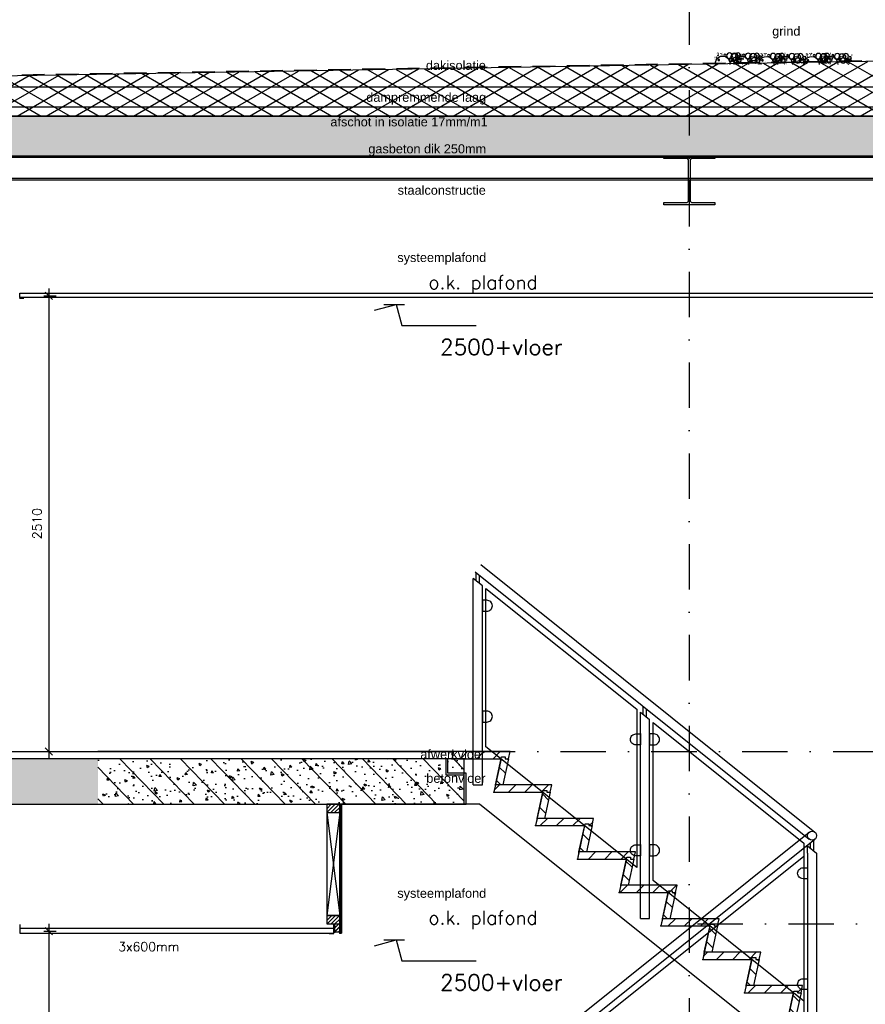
# Model space of a CAD drawing. Extents: x 0 to 317513, y 0 to 193913.
# Tile 46 of 105: x 232737 to 237391, y 101403 to 106827. Entities that reach past the tile are written whole.
import ezdxf

# ---------------------------------------------------------------- set-up
doc = ezdxf.new("R2010")
doc.units = 0
doc.header["$LTSCALE"] = 20
doc.header["$MEASUREMENT"] = 0
doc.header["$PDSIZE"] = -1
for name, pattern in [('DASHDOT', [25, 12.5, -6.25, 0, -6.25]), ('DD1', [2.66667, 1.66667, -0.5, 0, -0.5]), ('HIDDEN', [9.375, 6.25, -3.125]), ('HIDDEN2', [4.6875, 3.125, -1.5625])]:
    doc.linetypes.add(name, pattern=pattern)
doc.layers.get('0').update_dxf_attribs({"linetype": 'CONTINUOUS'})
doc.layers.get('DEFPOINTS').update_dxf_attribs({"linetype": 'CONTINUOUS'})
for name, color, linetype in [('00', 7, 'CONTINUOUS'), ('25', 7, 'CONTINUOUS'), ('A--01A1_ACEER', 1, 'CONTINUOUS'), ('A--124D2TRAPPEN', 4, 'CONTINUOUS'), ('A--A21--_F-23-', 9, 'CONTINUOUS'), ('A--A23--_F--3-', 9, 'CONTINUOUS'), ('A--A25--_F--3-', 9, 'CONTINUOUS'), ('A--A42--_F-23-', 9, 'CONTINUOUS'), ('A--L13A1_VLOEREN', 1, 'CONTINUOUS'), ('A--L13A2_VLOEREN', 2, 'CONTINUOUS'), ('A--L13D3_VLOEREN', 3, 'CONTINUOUS'), ('A--L21--', 3, 'CONTINUOUS'), ('A--L21--_F-23-', 4, 'CONTINUOUS'), ('A--L23--', 7, 'CONTINUOUS'), ('A--L23--_F--3-', 7, 'CONTINUOUS'), ('A--L24--', 7, 'CONTINUOUS'), ('A--L24A1_TRAPPEN', 1, 'CONTINUOUS'), ('A--L24A2_TRAPPEN', 2, 'CONTINUOUS'), ('A--L24D1_TRAPPEN1', 1, 'HIDDEN2'), ('A--L25--', 7, 'CONTINUOUS'), ('A--L25--_F-23-', 7, 'CONTINUOUS'), ('A--L27DC4_DAKEN', 4, 'HIDDEN'), ('A--L28--', 7, 'CONTINUOUS'), ('A--L28--_F--3-', 1, 'CONTINUOUS'), ('A--L28D1_KONSTRUKTIES', 1, 'CONTINUOUS'), ('A--L35-D2-_PLAFONDS', 2, 'CONTINUOUS'), ('A--L35-D4-_PLAFONDS', 4, 'CONTINUOUS'), ('A--L42--', 7, 'CONTINUOUS'), ('A--L42--_F-23-', 7, 'CONTINUOUS'), ('A--M$1A-_F123-', 1, 'CONTINUOUS'), ('A--M01A1_MAATVOERING', 1, 'CONTINUOUS'), ('A--M01B1_HOOGTE_MAATV', 1, 'CONTINUOUS'), ('A--T$1A-_F123_20', 1, 'CONTINUOUS'), ('A--T01A-25_TEKST', 2, 'CONTINUOUS'), ('A--T01B2_HOOGTE_MAATV', 2, 'CONTINUOUS'), ('A--T01B3_HOOGTE_MAATV', 3, 'CONTINUOUS'), ('STRAMIEN', 8, 'DD1'), ('X--LR---_CP', 7, 'CONTINUOUS')]:
    doc.layers.add(name, color=color, linetype=linetype)
doc.styles.add('ALFA-0_25', font='ROMANS')
doc.styles.add('EB2', font='ARIAL.TTF')
doc.styles.add('HIEMSTRA', font='romans.shx')
doc.styles.add('HOOGTEXT', font='ROMANS.shx', dxfattribs={"height": 2.5})
doc.dimstyles.new('STANDARD$0', dxfattribs={"dimscale": 50, "dimtxt": 2.5, "dimasz": 2, "dimexe": 2, "dimexo": 0, "dimgap": 2, "dimtad": 1, "dimdec": 0, "dimzin": 0, "dimdsep": 46, "dimtxsty": 'ALFA-0_25', "dimblk1": 'OBLIQUE', "dimblk2": 'OBLIQUE', "dimsah": 1, "dimcen": -3, "dimdle": 2, "dimclrd": 1, "dimclre": 1, "dimclrt": 2, "dimadec": 0, "dimazin": 0, "dimtfac": 0.666667, "dimtofl": 0, "dimtmove": 2, "dimatfit": 3, "dimldrblk": 'OBLIQUE', "dimfxl": 0, "dimtvp": 0.833333, "dimtolj": 1, "dimtzin": 0, "dimarcsym": 0})
pattern_1 = [(134, (397244.69, 0), (86.320776, 83.359004), []), (129, (397244.69, 0), (-143.64922, -10.04493), [15, -165]), (184, (397244.69, 0), (30.37155, 149.9312), [12, -132]), (78.5486, (397232.72, -0.84), (-113.27778, 139.88618), [12.74804, -140.22842]), (132.8158, (397245.38, 40), (-213.99344, -29.37358), [22.5, -247.5]), (82.3644, (397227.55, 37.55), (-183.50393, 198.05632), [19.12206, -210.3426]), (187.8158, (397245.38, 40), (-183.50378, 198.05647), [18, -198]), (158, (397225.21, 30.34), (-120.76856, -78.42802), [15, -165]), (213, (397225.21, 30.34), (-46.12453, 145.85721), [12, -132]), (107.5486, (397215.15, 23.81), (-166.893145, 67.42906), [12.74804, -140.22842]), (141.5, (397244.686, 0), (-1.269641, 66.611074), [0, -130.4, 0, -134, 0, -132.5]), (171.5, (397244.686, 0), (-51.229207, 79.788568), [0, -76.4, 0, -127.4, 0, -50.5]), (211.5, (397289.28, -0.78), (-106.826954, -2.64699), [0, -50, 0, -156, 0, -207]), (221.5, (397309.28, -1.13), (-116.270055, 22.053548), [0, -65, 0, -103.6, 0, -147]), (221.5, (397309.28, -1.13), (-116.270055, 22.053548), [0, -65, 0, -103.6, 0, -147])]
pattern_2 = [(45, (0, 0), (-10.6066, 10.6066), [])]

# ---------------------------------------------------------------- blocks, each defined once
blk = doc.blocks.new('GRIND')
for centre, radius in [((44.2, 45.6), 13.8), ((63.6, 37.9), 19.8), ((91.4, 43.5), 15.8), ((130, 59.7), 0.331), ((147.1, 46.5), 13.8), ((139.4, 57.3), 0.331), ((139.6, 57.8), 0.331), ((166.5, 38.8), 19.8), ((152.6, 54.6), 0.331), ((152.9, 54.4), 0.331), ((155.8, 59.1), 0.331), ((156.1, 59.6), 0.331), ((163.4, 56.7), 0.331), ((167, 54.8), 0.331), ((167.1, 54.7), 0.331), ((175, 54.8), 0.331), ((175.1, 54.8), 0.331), ((175.3, 54.7), 0.331), ((194.3, 44.4), 15.8), ((219.2, 48.3), 5.94), ((232.9, 60.6), 0.331), ((242.3, 58.3), 0.331), ((242.5, 58.8), 0.331), ((255.5, 55.5), 0.331), ((255.8, 55.3), 0.331), ((258.7, 60), 0.331), ((259, 60.5), 0.331), ((266.3, 57.7), 0.331), ((293.8, 45.6), 13.8), ((313.2, 37.9), 19.8), ((341, 43.5), 15.8), ((379.6, 59.7), 0.331), ((396.7, 46.5), 13.8), ((389, 57.3), 0.331), ((389.3, 57.8), 0.331), ((416.1, 38.8), 19.8), ((402.2, 54.6), 0.331), ((402.5, 54.4), 0.331), ((405.4, 59.1), 0.331), ((405.7, 59.6), 0.331), ((413.1, 56.7), 0.331), ((416.6, 54.8), 0.331), ((416.7, 54.7), 0.331), ((424.6, 54.8), 0.331), ((424.8, 54.8), 0.331), ((424.9, 54.7), 0.331), ((443.9, 44.4), 15.8), ((468.9, 48.3), 5.94), ((482.5, 60.6), 0.331), ((491.9, 58.3), 0.331), ((492.2, 58.8), 0.331), ((505.1, 55.5), 0.331), ((505.4, 55.3), 0.331), ((508.3, 60), 0.331), ((508.6, 60.5), 0.331), ((516, 57.7), 0.331), ((534.7, 47.9), 13.8), ((554.2, 40.1), 19.8), ((539.5, 54.3), 0.331), ((554.6, 56.1), 0.331), ((554.8, 56.1), 0.331), ((562.6, 56.2), 0.331), ((562.8, 56.1), 0.331), ((563, 56.1), 0.331), ((581.9, 45.8), 15.8), ((606.9, 49.7), 5.94), ((620.5, 61.9), 0.331), ((637.6, 48.8), 13.8), ((629.9, 59.6), 0.331), ((630.2, 60.1), 0.331), ((657.1, 41.1), 19.8), ((642.4, 55.3), 0.331), ((643.1, 56.8), 0.331), ((643.4, 56.7), 0.331), ((646.4, 61.4), 0.331), ((646.7, 61.8), 0.331), ((654, 59), 0.331), ((657.5, 57), 0.331), ((657.7, 57), 0.331), ((665.5, 57.1), 0.331), ((665.7, 57.1), 0.331), ((665.9, 57), 0.331), ((684.8, 46.7), 15.8), ((709.8, 50.6), 5.94), ((714.7, 54.2), 0.331), ((723.4, 62.9), 0.331), ((725.8, 54.1), 0.331), ((730.5, 54.1), 0.331), ((732.8, 60.5), 0.331), ((733.1, 61), 0.331), ((746, 57.8), 0.331), ((746.3, 57.6), 0.331), ((749.3, 62.3), 0.331), ((749.6, 62.8), 0.331), ((756.9, 59.9), 0.331), ((11.9, 51.7), 0.331), ((11.9, 47), 0.331), ((21.9, 35.1), 7.92), ((15.7, 24.2), 0.331), ((21.3, 19.4), 0.331), ((24.3, 27.4), 0.331), ((24.4, 27.4), 0.331), ((25.4, 7.4), 0.331), ((25.7, 7.5), 0.331), ((36.6, 18.6), 9.89), ((28.6, 47.3), 0.331), ((28.6, 47.3), 0.331), ((28.6, 14.5), 0.331), ((29, 1.6), 0.331), ((29.5, 20.6), 0.331), ((31.5, 27.2), 0.331), ((33.6, 51.1), 0.331), ((36.2, 28.8), 0.331), ((36.6, 27), 0.331), ((36.6, 4.5), 0.331), ((37, 22.3), 0.331), ((38.9, 44.7), 0.331), ((39.3, 44.9), 0.331), ((41.6, 20.1), 0.331), ((42.4, 32.2), 0.331), ((42.4, 32.2), 0.331), ((44.4, 43.2), 0.331), ((45.3, 23.5), 0.331), ((59.9, 20.6), 13.8), ((46.7, 20), 0.331), ((47.2, 15.2), 0.331), ((48.9, 52), 0.331), ((50.1, 4.5), 0.331), ((55.4, 16.4), 0.331), ((63.6, 42.1), 0.331), ((64.1, 53.8), 0.331), ((64.2, 53.8), 0.331), ((68.9, 42.1), 0.331), ((72.1, 53.9), 0.331), ((72.2, 53.8), 0.331), ((72.4, 53.8), 0.331), ((83.6, 21), 9.89), ((75, 16.5), 0.331), ((80.1, 35.8), 5.32), ((80.1, 35.8), 0.331), ((80.1, 35.8), 0.331), ((80.2, 51.6), 0.331), ((87.8, 22.1), 7.91), ((80.5, 25.5), 0.331), ((80.5, 25.5), 0.331), ((80.5, 25.5), 0.331), ((80.5, 25.5), 0.331), ((82.7, 33.2), 0.331), ((82.7, 33.2), 0.331), ((82.7, 33.2), 0.331), ((82.7, 33.2), 0.331), ((92.2, 26.1), 0.331), ((116.3, 47.4), 5.94), ((114.8, 47.9), 0.331), ((124.8, 36), 7.92), ((118.6, 25.2), 0.331), ((121.3, 51), 0.331), ((123.6, 0.8), 0.331), ((124.2, 20.4), 0.331), ((127.2, 28.3), 0.331), ((127.3, 28.4), 0.331), ((128.3, 8.4), 0.331), ((128.6, 8.5), 0.331), ((139.5, 19.6), 9.89), ((131.5, 48.3), 0.331), ((131.5, 48.3), 0.331), ((131.5, 15.5), 0.331), ((131.9, 2.5), 0.331), ((132.3, 50.9), 0.331), ((132.4, 21.5), 0.331), ((133.9, 14.5), 0.331), ((134.4, 28.1), 0.331), ((136.5, 52.1), 0.331), ((137, 50.9), 0.331), ((139.1, 29.8), 0.331), ((139.5, 28), 0.331), ((139.5, 5.4), 0.331), ((139.9, 23.3), 0.331), ((141.8, 45.6), 0.331), ((142.1, 45.9), 0.331), ((144.5, 21), 0.331), ((145.3, 33.1), 0.331), ((145.3, 33.1), 0.331), ((150.1, 20.5), 3.96), ((147.3, 44.1), 0.331), ((148.2, 24.5), 0.331), ((162.8, 21.6), 13.8), ((149.6, 20.9), 0.331), ((150.1, 16.2), 0.331), ((151.8, 53), 0.331), ((153, 5.4), 0.331), ((153.1, 44.6), 0.331), ((153.4, 44.4), 0.331), ((153.9, 19.9), 0.331), ((158.1, 45.6), 0.331), ((158.3, 17.4), 0.331), ((158.7, 20.6), 0.331), ((161.7, 34.7), 0.331), ((162.3, 35.6), 0.331), ((162.8, 40.3), 0.331), ((166.5, 43), 0.331), ((168.7, 6.2), 0.331), ((168.7, 6.2), 0.331), ((168.7, 6.2), 0.331), ((168.7, 6.2), 0.331), ((171.1, 34.4), 0.331), ((171.7, 23.3), 0.331), ((171.8, 43), 0.331), ((186.5, 21.9), 9.89), ((177.9, 17.4), 0.331), ((183, 36.7), 5.32), ((183, 36.7), 0.331), ((183, 36.7), 0.331), ((190.7, 23), 7.91), ((183.4, 26.4), 0.331), ((183.4, 26.4), 0.331), ((183.4, 26.4), 0.331), ((183.4, 26.4), 0.331), ((185.6, 34.1), 0.331), ((185.6, 34.1), 0.331), ((185.6, 34.1), 0.331), ((185.6, 34.1), 0.331), ((191.9, 0.6), 0.331), ((195.1, 27.1), 0.331), ((224.2, 51.9), 0.331), ((235.2, 51.8), 0.331), ((236.8, 15.5), 0.331), ((239.9, 51.8), 0.331), ((253, 21.4), 3.96), ((256, 45.6), 0.331), ((256.3, 45.4), 0.331), ((256.8, 20.9), 0.331), ((261, 46.5), 0.331), ((261.6, 51.7), 0.331), ((261.6, 47), 0.331), ((261.6, 21.5), 0.331), ((271.5, 35.1), 7.92), ((264.6, 35.6), 0.331), ((265.2, 36.5), 0.331), ((265.4, 24.2), 0.331), ((265.7, 41.2), 0.331), ((270.9, 19.4), 0.331), ((271.6, 7.2), 0.331), ((271.6, 7.2), 0.331), ((271.6, 7.2), 0.331), ((271.6, 7.2), 0.331), ((274, 35.4), 0.331), ((273.9, 27.4), 0.331), ((274, 27.4), 0.331), ((274.6, 24.2), 0.331), ((275.1, 7.4), 0.331), ((275.3, 7.5), 0.331), ((286.2, 18.6), 9.89), ((278.3, 47.3), 0.331), ((278.3, 47.3), 0.331), ((278.3, 14.5), 0.331), ((278.6, 1.6), 0.331), ((279.2, 20.6), 0.331), ((281.1, 27.2), 0.331), ((283.3, 51.1), 0.331), ((285.8, 28.8), 0.331), ((286.2, 27), 0.331), ((286.2, 4.5), 0.331), ((286.7, 22.3), 0.331), ((288.6, 44.7), 0.331), ((288.9, 44.9), 0.331), ((291.3, 20.1), 0.331), ((292, 32.2), 0.331), ((292, 32.2), 0.331), ((294.1, 43.2), 0.331), ((294.9, 23.5), 0.331), ((309.6, 20.6), 13.8), ((296.4, 20), 0.331), ((296.8, 15.2), 0.331), ((298.6, 52), 0.331), ((299.7, 4.5), 0.331), ((305.1, 16.4), 0.331), ((313.2, 42.1), 0.331), ((313.7, 53.8), 0.331), ((313.8, 53.8), 0.331), ((318.5, 42.1), 0.331), ((321.7, 53.9), 0.331), ((321.9, 53.8), 0.331), ((322, 53.8), 0.331), ((333.3, 21), 9.89), ((324.6, 16.5), 0.331), ((329.7, 35.8), 5.32), ((329.7, 35.8), 0.331), ((329.7, 35.8), 0.331), ((329.8, 51.6), 0.331), ((337.4, 22.1), 7.91), ((330.1, 25.5), 0.331), ((330.1, 25.5), 0.331), ((330.1, 25.5), 0.331), ((330.1, 25.5), 0.331), ((332.4, 33.2), 0.331), ((332.4, 33.2), 0.331), ((332.4, 33.2), 0.331), ((332.4, 33.2), 0.331), ((341.9, 26.1), 0.331), ((366, 47.4), 5.94), ((364.4, 47.9), 0.331), ((374.4, 36), 7.92), ((368.3, 25.2), 0.331), ((370.9, 51), 0.331), ((373.3, 0.8), 0.331), ((373.8, 20.4), 0.331), ((376.8, 28.3), 0.331), ((376.9, 28.4), 0.331), ((378, 8.4), 0.331), ((378.2, 8.5), 0.331), ((389.1, 19.6), 9.89), ((381.2, 48.3), 0.331), ((381.2, 48.3), 0.331), ((381.2, 15.5), 0.331), ((381.5, 2.5), 0.331), ((381.9, 50.9), 0.331), ((382.1, 21.5), 0.331), ((383.6, 14.5), 0.331), ((384, 28.1), 0.331), ((386.2, 52.1), 0.331), ((386.6, 50.9), 0.331), ((388.7, 29.8), 0.331), ((389.1, 28), 0.331), ((389.1, 5.4), 0.331), ((389.6, 23.3), 0.331), ((391.5, 45.6), 0.331), ((391.8, 45.9), 0.331), ((394.2, 21), 0.331), ((394.9, 33.1), 0.331), ((394.9, 33.1), 0.331), ((399.7, 20.5), 3.96), ((397, 44.1), 0.331), ((397.8, 24.5), 0.331), ((412.5, 21.6), 13.8), ((399.3, 20.9), 0.331), ((399.7, 16.2), 0.331), ((401.5, 53), 0.331), ((402.6, 5.4), 0.331), ((402.8, 44.6), 0.331), ((403.1, 44.4), 0.331), ((403.6, 19.9), 0.331), ((407.8, 45.6), 0.331), ((408, 17.4), 0.331), ((408.4, 20.6), 0.331), ((411.3, 34.7), 0.331), ((411.9, 35.6), 0.331), ((412.5, 40.3), 0.331), ((416.1, 43), 0.331), ((418.4, 6.2), 0.331), ((418.4, 6.2), 0.331), ((418.4, 6.2), 0.331), ((418.4, 6.2), 0.331), ((420.7, 34.4), 0.331), ((421.3, 23.3), 0.331), ((421.4, 43), 0.331), ((436.1, 21.9), 9.89), ((427.5, 17.4), 0.331), ((432.6, 36.7), 5.32), ((432.6, 36.7), 0.331), ((432.6, 36.7), 0.331), ((440.3, 23), 7.91), ((433, 26.4), 0.331), ((433, 26.4), 0.331), ((433, 26.4), 0.331), ((433, 26.4), 0.331), ((435.3, 34.1), 0.331), ((435.3, 34.1), 0.331), ((435.3, 34.1), 0.331), ((435.3, 34.1), 0.331), ((441.6, 0.6), 0.331), ((444.8, 27.1), 0.331), ((473.8, 51.9), 0.331), ((484.8, 51.8), 0.331), ((486.5, 15.5), 0.331), ((489.5, 51.8), 0.331), ((502.6, 21.4), 3.96), ((502.5, 49.3), 0.331), ((512.5, 37.4), 7.92), ((505.7, 45.6), 0.331), ((506, 45.4), 0.331), ((506.3, 26.5), 0.331), ((506.5, 20.9), 0.331), ((510.7, 46.5), 0.331), ((511.3, 21.5), 0.331), ((511.3, 2.1), 0.331), ((511.9, 21.7), 0.331), ((514.2, 35.6), 0.331), ((514.8, 36.5), 0.331), ((514.8, 29.7), 0.331), ((515, 29.7), 0.331), ((515.4, 41.2), 0.331), ((516, 9.7), 0.331), ((516.2, 9.8), 0.331), ((527.1, 20.9), 9.89), ((519.2, 49.6), 0.331), ((519.2, 49.6), 0.331), ((519.2, 16.8), 0.331), ((519.5, 3.8), 0.331), ((520.1, 22.9), 0.331), ((521.3, 7.2), 0.331), ((521.3, 7.2), 0.331), ((521.3, 7.2), 0.331), ((521.3, 7.2), 0.331), ((522, 29.4), 0.331), ((523.6, 35.4), 0.331), ((524.2, 24.2), 0.331), ((526.8, 31.1), 0.331), ((527.1, 29.3), 0.331), ((527.2, 6.8), 0.331), ((527.6, 24.6), 0.331), ((529.5, 46.9), 0.331), ((529.8, 47.2), 0.331), ((532.2, 22.3), 0.331), ((532.9, 34.5), 0.331), ((532.9, 34.5), 0.331), ((533, 1.5), 0.331), ((535, 45.5), 0.331), ((535.8, 25.8), 0.331), ((550.5, 22.9), 13.8), ((537.3, 22.2), 0.331), ((537.8, 17.5), 0.331), ((540.7, 6.8), 0.331), ((546, 18.7), 0.331), ((554.2, 44.3), 0.331), ((559.5, 44.3), 0.331), ((574.2, 23.2), 9.89), ((565.5, 18.7), 0.331), ((570.7, 38), 5.32), ((570.7, 38), 0.331), ((570.7, 38), 0.331), ((578.4, 24.4), 7.91), ((571.1, 27.8), 0.331), ((571.1, 27.8), 0.331), ((571.1, 27.8), 0.331), ((571.1, 27.8), 0.331), ((573.3, 35.5), 0.331), ((573.3, 35.5), 0.331), ((573.3, 35.5), 0.331), ((573.3, 35.5), 0.331), ((579.6, 2), 0.331), ((582.8, 28.4), 0.331), ((605.4, 50.2), 0.331), ((615.4, 38.3), 7.92), ((609.2, 27.5), 0.331), ((611.8, 53.3), 0.331), ((614.2, 3), 0.331), ((614.8, 22.6), 0.331), ((617.7, 30.6), 0.331), ((617.8, 30.6), 0.331), ((618.9, 10.7), 0.331), ((619.1, 10.7), 0.331), ((630, 21.8), 9.89), ((622.1, 50.5), 0.331), ((622.1, 50.5), 0.331), ((622.1, 17.7), 0.331), ((622.4, 4.8), 0.331), ((622.9, 53.1), 0.331), ((623, 23.8), 0.331), ((624.5, 16.8), 0.331), ((624.9, 30.4), 0.331), ((627.6, 53.1), 0.331), ((629.6, 32.1), 0.331), ((630, 30.3), 0.331), ((630.1, 7.7), 0.331), ((630.5, 25.6), 0.331), ((632.4, 47.9), 0.331), ((632.7, 48.1), 0.331), ((635.1, 23.3), 0.331), ((635.8, 35.4), 0.331), ((635.8, 35.4), 0.331), ((635.9, 2.4), 0.331), ((640.6, 22.7), 3.96), ((637.9, 46.4), 0.331), ((638.7, 26.7), 0.331), ((653.4, 23.8), 13.8), ((640.2, 23.2), 0.331), ((640.7, 18.5), 0.331), ((643.6, 7.7), 0.331), ((643.7, 46.9), 0.331), ((644, 46.7), 0.331), ((644.5, 22.2), 0.331), ((648.7, 47.9), 0.331), ((648.9, 19.6), 0.331), ((649.3, 22.9), 0.331), ((652.2, 37), 0.331), ((652.8, 37.9), 0.331), ((653.4, 42.6), 0.331), ((657.1, 45.3), 0.331), ((659.3, 8.5), 0.331), ((659.3, 8.5), 0.331), ((659.3, 8.5), 0.331), ((659.3, 8.5), 0.331), ((661.6, 36.7), 0.331), ((662.2, 25.6), 0.331), ((662.4, 45.3), 0.331), ((677.1, 24.2), 9.89), ((668.4, 19.7), 0.331), ((673.6, 39), 5.32), ((673.6, 39), 0.331), ((673.6, 39), 0.331), ((681.3, 25.3), 7.91), ((674, 28.7), 0.331), ((674, 28.7), 0.331), ((674, 28.7), 0.331), ((674, 28.7), 0.331), ((676.2, 36.4), 0.331), ((676.2, 36.4), 0.331), ((676.2, 36.4), 0.331), ((676.2, 36.4), 0.331), ((682.5, 2.9), 0.331), ((685.7, 29.3), 0.331), ((727.4, 17.7), 0.331), ((743.5, 23.7), 3.96), ((746.6, 47.8), 0.331), ((746.9, 47.6), 0.331), ((747.4, 23.2), 0.331), ((751.6, 48.8), 0.331), ((752.2, 23.8), 0.331), ((755.1, 37.9), 0.331), ((755.7, 38.8), 0.331), ((756.3, 43.5), 0.331), ((762.2, 9.5), 0.331), ((762.2, 9.5), 0.331), ((762.2, 9.5), 0.331), ((762.2, 9.5), 0.331), ((764.5, 37.6), 0.331), ((765.1, 26.5), 0.331)]:
    blk.add_circle(centre, radius)
for centre, start, end in [((128.9, 2.6), 356.2296, 183.7704), ((231.8, 3.6), 354.8736, 185.1264), ((378.5, 2.6), 356.2296, 183.7704), ((481.4, 3.6), 354.8736, 185.1264), ((619.4, 4.9), 352.9574, 187.0426), ((722.3, 5.8), 351.5931, 188.4069)]:
    blk.add_arc(centre, 40, start, end)
blk = doc.blocks.new('TRAPTREDE_184_21')
at = {"layer": 'A--01A1_ACEER'}
h = blk.add_hatch(dxfattribs=at)
h.set_pattern_fill('ANSI31', color=256, scale=20, angle=90, style=0)
h.set_pattern_definition([(135, (-78993.37, -57903.14), (-44.90128, -44.90128), [])])
edge = h.paths.add_edge_path()
edge.add_line((-292.6, 0), (-310.9, 0))
edge.add_line((-310.9, 0), (-319.5, 40))
edge.add_line((-319.5, 40), (-8.6, 40))
edge.add_line((-8.6, 40), (0, 0))
edge.add_line((0, 0), (-270, 0))
at = {"layer": 'A--L24A2_TRAPPEN'}
blk.add_lwpolyline([(-270, 0), (-272.1, 10), (-292.6, 10), (-292.6, 0), (-310.9, 0), (-319.6, 40), (-8.7, 40), (0, 0)], close=True, dxfattribs=at)
at = {"layer": 'X--LR---_CP', "color": 1}
blk.add_point((0, 0), dxfattribs=at)
blk = doc.blocks.new('STOOTBORD_184_21')
at = {"layer": 'A--01A1_ACEER'}
h = blk.add_hatch(dxfattribs=at)
h.set_pattern_fill('ANSI31', color=256, scale=20, style=0)
h.set_pattern_definition([(45, (-78295.37, -60354.97), (-44.90128, 44.90128), [])])
h.paths.add_polyline_path([(0, 0), (-33.5, 154.2), (-54, 154.2), (-53.9, 144.2), (-72.2, 144.2), (-40.9, 0)])
at = {"layer": 'A--L24A2_TRAPPEN'}
blk.add_lwpolyline([(0, 0), (-33.5, 154.2), (-54, 154.2), (-53.9, 144.2), (-72.2, 144.2), (-40.9, 0)], close=True, dxfattribs=at)
at = {"layer": 'X--LR---_CP', "color": 1}
blk.add_point((0, 0), dxfattribs=at)
blk = doc.blocks.new('GLASKLEM_RECHTS')
at = {"layer": 'A--01A1_ACEER'}
blk.add_lwpolyline([(0, -60), (25, -60, 0.414214), (55, -30), (55, -30, 0.414214), (25, 0), (0, 0)], format="xyb", close=True, dxfattribs=at)
at = {"layer": 'X--LR---_CP'}
blk.add_point((0, 0), dxfattribs=at)
blk = doc.blocks.new('*U882')
at = {"layer": 'A--L23--_F--3-', "color": 2, "linetype": 'Continuous'}
blk.add_lwpolyline([(0, 0), (0, 20), (18228.8, 20), (18228.8, 0)], dxfattribs=at)
blk = doc.blocks.new('_OBLIQUE')
at = {"color": 0, "linetype": 'ByBlock'}
blk.add_line((-0.5, -0.5), (0.5, 0.5), dxfattribs=at)
blk = doc.blocks.new('*D233')
at = {"color": 1, "linetype": 'ByBlock'}
for p, q in [((232897.5, 101845.8), (232897.5, 99255.9)), ((232869.7, 101805.8), (232937.5, 101805.8)), ((232869.7, 99295.9), (232937.5, 99295.9))]:
    blk.add_line(p, q, dxfattribs=at)
at = {"layer": 'DEFPOINTS', "color": 0, "linetype": 'ByBlock'}
for p in [(232869.7, 101805.8), (232869.7, 99295.9), (232897.5, 99295.9)]:
    blk.add_point(p, dxfattribs=at)
at = {"color": 1, "linetype": 'ByBlock', "xscale": 40, "yscale": 40, "zscale": 40}
for p, rotation in [((232897.5, 101805.8), 90), ((232897.5, 99295.9), 270)]:
    blk.add_blockref('_OBLIQUE', p, dxfattribs=dict(at, rotation=rotation))
at = {"color": 2, "linetype": 'ByBlock', "insert": (232832.5, 100550.8), "char_height": 50, "attachment_point": 5, "rotation": 90, "style": 'ALFA-0_25'}
blk.add_mtext('\\A1;2510', dxfattribs=at)
blk = doc.blocks.new('Q020259-')
at = {"layer": 'A--A25--_F--3-'}
h = blk.add_hatch(dxfattribs=at)
h.set_pattern_fill('ALFALINE', color=256, scale=15, style=0, pattern_type=2)
h.set_pattern_definition(pattern_2)
h.paths.add_polyline_path([(0, 0), (0, 46), (28, 46), (28, 0)])
at = {"layer": 'A--L25--_F-23-', "color": 2, "linetype": 'Continuous'}
blk.add_lwpolyline([(0, 0), (0, 46), (28, 46), (28, 0)], close=True, dxfattribs=at)
at = {"layer": 'X--LR---_CP'}
for p in [(0, 0), (0, 0), (28, 0)]:
    blk.add_point(p, dxfattribs=at)
blk = doc.blocks.new('*D234')
at = {"color": 1, "linetype": 'ByBlock'}
for p, q in [((232897.5, 105345.8), (232897.5, 102755.9)), ((232869.7, 105305.8), (232937.5, 105305.8)), ((232869.7, 102795.9), (232937.5, 102795.9))]:
    blk.add_line(p, q, dxfattribs=at)
at = {"layer": 'DEFPOINTS', "color": 0, "linetype": 'ByBlock'}
for p in [(232869.7, 105305.8), (232869.7, 102795.9), (232897.5, 102795.9)]:
    blk.add_point(p, dxfattribs=at)
at = {"color": 1, "linetype": 'ByBlock', "xscale": 40, "yscale": 40, "zscale": 40}
for p, rotation in [((232897.5, 105305.8), 90), ((232897.5, 102795.9), 270)]:
    blk.add_blockref('_OBLIQUE', p, dxfattribs=dict(at, rotation=rotation))
at = {"color": 2, "linetype": 'ByBlock', "insert": (232832.5, 104050.8), "char_height": 50, "attachment_point": 5, "rotation": 90, "style": 'ALFA-0_25'}
blk.add_mtext('\\A1;2510', dxfattribs=at)
blk = doc.blocks.new('Q020279-')
at = {"layer": 'A--A25--_F--3-'}
h = blk.add_hatch(dxfattribs=at)
h.set_pattern_fill('ALFALINE', color=256, scale=15, style=0, pattern_type=2)
h.set_pattern_definition(pattern_2)
h.paths.add_polyline_path([(0, 0), (0, 71), (46, 71), (46, 0)])
at = {"layer": 'A--L25--_F-23-', "color": 2, "linetype": 'Continuous'}
blk.add_lwpolyline([(0, 0), (0, 71), (46, 71), (46, 0)], close=True, dxfattribs=at)
at = {"layer": 'X--LR---_CP'}
for p in [(0, 0), (0, 0), (46, 0)]:
    blk.add_point(p, dxfattribs=at)
blk = doc.blocks.new('*U877')
at = {"layer": 'A--A42--_F-23-', "linetype": 'Continuous'}
h = blk.add_hatch(dxfattribs=at)
h.set_pattern_fill('ALFALINE', color=256, scale=40, style=0)
h.set_pattern_definition([(45, (-234502.958, -102505.898), (-28.284271, 28.284271), [])])
h.paths.add_polyline_path([(0, 0), (5, 0), (5, -710.3), (0, -710.3), (-5, -710.3), (-5, 0)])
at = {"layer": 'A--L42--_F-23-', "color": 2, "linetype": 'Continuous'}
for points in [[(0, 0), (-5, 0), (-5, -710.3), (0, -710.3)], [(0, 0), (5, 0), (5, -710.3), (0, -710.3)]]:
    blk.add_lwpolyline(points, dxfattribs=at)
blk = doc.blocks.new('*U876')
at = {"layer": 'A--A42--_F-23-', "linetype": 'Continuous'}
h = blk.add_hatch(dxfattribs=at)
h.set_pattern_fill('ALFALINE', color=256, scale=40, style=0)
h.set_pattern_definition([(45, (-234502.958, -101795.623), (-28.284271, 28.284271), [])])
h.paths.add_polyline_path([(0, 0), (-5, 0), (-5, 710.3), (0, 710.3), (5, 710.3), (5, 0)])
at = {"layer": 'A--L42--_F-23-', "color": 2, "linetype": 'Continuous'}
for points in [[(0, 0), (-5, 0), (-5, 710.3), (0, 710.3)], [(0, 0), (5, 0), (5, 710.3), (0, 710.3)]]:
    blk.add_lwpolyline(points, dxfattribs=at)
blk = doc.blocks.new('Q020497-')
at = {"layer": 'A--L28--_F--3-', "color": 4, "linetype": 'Continuous'}
blk.add_lwpolyline([(140, -135), (-140, -135), (-140, -122), (-16, -122, 0.414214), (-4, -110), (-4, 110, 0.414214), (-16, 122), (-140, 122), (-140, 135), (140, 135), (140, 122), (16, 122, 0.414214), (4, 110), (4, -110, 0.414214), (16, -122), (140, -122)], format="xyb", close=True, dxfattribs=at)
at = {"layer": 'X--LR---_CP'}
for p in [(-4, 0), (0, 0), (4, 0)]:
    blk.add_point(p, dxfattribs=at)
blk = doc.blocks.new('HOOGTEP')
at = {"layer": 'A--M01A1_MAATVOERING'}
for p, q in [((0, 0), (0.62, 2.33)), ((0.62, 2.33), (8.79, 2.33)), ((-2.41, 0.65), (0, 0))]:
    blk.add_line(p, q, dxfattribs=at)
at = {"layer": 'A--M01B1_HOOGTE_MAATV'}
blk.add_line((-1.38, 0), (0.91, 0), dxfattribs=at)
at = {"layer": 'A--T01B2_HOOGTE_MAATV', "style": 'HOOGTEXT', "flags": 4}
blk.add_attdef('TEKST', (1.84, -0.67), '', height=1.5, dxfattribs=at)
at = {"layer": 'A--T01B3_HOOGTE_MAATV', "style": 'HOOGTEXT', "flags": 4}
blk.add_attdef('HOOGTE', (1.67, 3.82), '', height=1.75, dxfattribs=at)

msp = doc.modelspace()

# ---------------------------------------------------------------- hatches: boundary and pattern name
at = {"layer": 'A--A21--_F-23-'}
h = msp.add_hatch(dxfattribs=at)
h.set_pattern_fill('ALFAISO', color=256, scale=80, angle=270, style=0, pattern_type=2)
h.set_pattern_definition([(330, (88308.34, 10540), (40, 69.282032), []), (30, (88308.34, 10540), (-40, 69.282032), [])])
h.paths.add_polyline_path([(217925.6, 106295.9), (239022.3, 106295.9), (239022.3, 106624.5), (229031, 106455), (228930.8, 106455.4), (223440.9, 106554.5), (217925.6, 106454)])
at = {"layer": 'A--A23--_F--3-'}
h = msp.add_hatch(dxfattribs=at)
h.set_pattern_fill('ALFABET', color=256, scale=20, angle=1, style=0, pattern_type=2)
h.set_pattern_definition([(134, (352898.12, 100), (86.32078, 83.359004), []), (129, (352898.12, 100), (-143.64922, -10.04493), [15, -165]), (184, (352898.12, 100), (30.37155, 149.9312), [12, -132]), (78.5486, (352886.15, 99.16), (-113.27778, 139.88618), [12.74804, -140.22842]), (132.8158, (352898.82, 140), (-213.99344, -29.37358), [22.5, -247.5]), (82.3644, (352880.98, 137.55), (-183.50393, 198.05632), [19.12206, -210.3426]), (187.8158, (352898.82, 140), (-183.50378, 198.05647), [18, -198]), (158, (352878.65, 130.34), (-120.76856, -78.42802), [15, -165]), (213, (352878.65, 130.34), (-46.12453, 145.85721), [12, -132]), (107.5486, (352868.58, 123.81), (-166.89315, 67.42906), [12.74804, -140.22842]), (141.5, (352898.12, 100), (-1.269641, 66.611074), [0, -130.4, 0, -134, 0, -132.5]), (171.5, (352898.12, 100), (-51.229207, 79.788568), [0, -76.4, 0, -127.4, 0, -50.5]), (211.5, (352942.71, 99.22), (-106.826954, -2.64699), [0, -50, 0, -156, 0, -207]), (221.5, (352962.71, 98.87), (-116.270055, 22.05355), [0, -65, 0, -103.6, 0, -147]), (221.5, (352962.71, 98.87), (-116.270055, 22.05355), [0, -65, 0, -103.6, 0, -147])])
h.paths.add_polyline_path([(209419.3, 106295.9), (209419.3, 106075.9), (239012.3, 106075.9), (239012.3, 106295.9)])
h = msp.add_hatch(dxfattribs=at)
h.set_pattern_fill('ALFABET', color=256, scale=20, angle=1, style=0, pattern_type=2)
h.set_pattern_definition(pattern_1)
h.paths.add_polyline_path([(225622.3, 102505.9), (225622.3, 102755.9), (231022.3, 102755.9), (231022.3, 102505.9)])
h.paths.add_polyline_path([(231022.3, 102505.9), (231022.3, 102755.9), (232572.3, 102755.9), (232572.3, 102505.9)])
h.paths.add_polyline_path([(233042.3, 102755.9), (233042.3, 102505.9), (232572.3, 102505.9), (232572.3, 102755.9)])
h.paths.add_polyline_path([(233042.3, 102755.9), (233167.3, 102755.9), (233167.3, 102505.9), (233042.3, 102505.9)])
h.paths.add_polyline_path([(233072.3, 102733.5), (233072.3, 102818.3), (233012.3, 102818.3), (233012.3, 102733.5)], flags=9)
h = msp.add_hatch(dxfattribs=at)
h.set_pattern_fill('ALFABET', color=256, scale=20, angle=1, style=0, pattern_type=2)
h.set_pattern_definition(pattern_1)
h.paths.add_polyline_path([(235183.2, 102755.9), (235183.2, 102675.9), (235093.3, 102675.9), (235093.3, 102755.9), (235116.1, 102755.9), (235116.1, 102755.9)], flags=17)
h.paths.add_polyline_path([(235083.3, 102755.9), (235083.3, 102665.9), (235183.2, 102665.9), (235183.2, 102505.9), (233167.3, 102505.9), (233167.3, 102755.9)])
h.paths.add_polyline_path([(235183.2, 102675.9), (235183.2, 102665.9), (235083.3, 102665.9), (235083.3, 102755.9), (235093.3, 102755.9), (235093.3, 102675.9)])

# ---------------------------------------------------------------- linework, layer by layer
at = {"layer": 'A--01A1_ACEER'}
for p, q in [((234434.8, 102526.5), (234434.8, 102526.5)), ((234427, 102459.9), (234498, 101892.6)), ((234498, 102459.9), (234427, 101892.6))]:
    msp.add_line(p, q, dxfattribs=at)
msp.add_lwpolyline([(234498, 102505.9), (234427, 102505.9), (234427, 101892.6), (234498, 101892.6)], close=True, dxfattribs=at)
at = {"layer": 'A--124D2TRAPPEN'}
msp.add_line((235268.3, 102505.9), (234457.6, 102505.9), dxfattribs=at)
for points in [[(235168.3, 102755.9), (235386.1, 102755.9), (235346.1, 102571.6), (235616.1, 102571.6), (235576.1, 102387.4), (235846.1, 102387.4), (235806.1, 102203.2), (236076.1, 102203.2), (236036.1, 102019), (236306.1, 102019), (236266.1, 101834.8), (236536.1, 101834.8), (236496.1, 101650.6), (236766.1, 101650.6), (236726.1, 101466.4), (236996.1, 101466.4), (236956.1, 101282.2), (237277.6, 101282.2)], [(235183.2, 102505.9), (235183.2, 102755.9)], [(237020.9, 101102.1), (235268.3, 102505.9), (235268.3, 102505.9)]]:
    msp.add_lwpolyline(points, dxfattribs=at)
at = {"layer": 'A--L13A1_VLOEREN'}
msp.add_line((235124.8, 102795.9), (233167.3, 102795.9), dxfattribs=at)
at = {"layer": 'A--L13A2_VLOEREN'}
for p, q in [((235274.5, 103825), (237113.8, 102351.8)), ((235233.2, 102612.6), (235233.2, 103749.1)), ((235283.2, 103709.1), (235233.2, 103749.1)), ((235243.2, 103786), (237082.6, 102312.8)), ((235248.7, 103736.7), (235248.7, 103781.6)), ((235267.7, 103721), (235267.7, 103766.3)), ((235283.2, 102612.6), (235283.2, 103709.1)), ((236168.5, 103000.1), (236168.5, 103044.9)), ((236153, 101875.7), (236153, 103012.5)), ((236153, 103012.5), (236203, 102972.5)), ((236187.5, 102984.9), (236187.5, 103029.7)), ((236203, 101875.7), (236203, 102972.5)), ((235233.2, 102612.6), (235283.2, 102612.6)), ((237088.7, 102263.1), (237088.7, 102292.7)), ((237107.7, 102252.7), (237107.7, 102307.9)), ((237073.2, 102235.4), (237073.2, 102275.5)), ((237073.2, 102275.5), (237123.2, 102235.4)), ((237073.2, 102235.4), (237073.2, 101104.8)), ((237123.2, 102235.4), (237123.2, 101104.8)), ((236153, 101875.7), (236203, 101875.7))]:
    msp.add_line(p, q, dxfattribs=at)
msp.add_circle((237098.2, 102332.3), 25, dxfattribs=at)
at = {"layer": 'A--L13D3_VLOEREN'}
for p, q in [((239022.3, 106455.9), (217925.6, 106454)), ((239000.3, 106345), (217942.8, 106344))]:
    msp.add_line(p, q, dxfattribs=at)
at = {"layer": 'A--L21--'}
msp.add_lwpolyline([(217925.6, 106295.9), (239022.3, 106295.9), (239022.3, 106624.5), (229031, 106455), (228930.8, 106455.4), (223440.9, 106554.5), (223440.9, 106554.5), (217925.6, 106454)], close=True, dxfattribs=at)
at = {"layer": 'A--L21--_F-23-', "linetype": 'Continuous'}
msp.add_lwpolyline([(209419.3, 106295.9), (209419.3, 106075.9), (239012.3, 106075.9), (239012.3, 106295.9)], close=True, dxfattribs=at)
for points in [[(235193.3, 102755.9), (235193.3, 102755.9), (216887.3, 102755.9), (216887.3, 102656)], [(216887.3, 102505.9), (235193.3, 102505.9), (235193.3, 102675.9)]]:
    msp.add_lwpolyline(points, dxfattribs=at)
at = {"layer": 'A--L24A1_TRAPPEN'}
for p, q in [((235093.3, 102675.9), (235093.3, 102755.9)), ((235193.3, 102675.9), (235093.3, 102675.9))]:
    msp.add_line(p, q, dxfattribs=at)
for points in [[(235303.2, 103693.1), (236133, 103028.5), (236133, 102157.7), (235303.2, 102822.2)], [(236223, 102956.4), (237053.2, 102291.5), (237053.2, 101420.7), (236223, 102085.6)]]:
    msp.add_lwpolyline(points, close=True, dxfattribs=at)
msp.add_lwpolyline([(235183.3, 102505.9), (235183.3, 102665.9), (235083.3, 102665.9), (235083.3, 102755.9)], dxfattribs=at)
at = {"layer": 'A--L24D1_TRAPPEN1', "linetype": 'Continuous'}
for p, q in [((234552.6, 100325.5), (237082.6, 102351.8)), ((234583.9, 100286.5), (237113.8, 102312.8))]:
    msp.add_line(p, q, dxfattribs=at)
msp.add_lwpolyline([(235785.3, 101203.9), (237053.2, 102219.4), (237053.2, 101348.6), (235785.3, 100333.1)], close=True, dxfattribs=at)
at = {"layer": 'A--L27DC4_DAKEN'}
msp.add_lwpolyline([(217925.6, 106459), (217925.6, 106459), (223440.9, 106559.5), (223440.9, 106559.5), (228998.3, 106460.2), (228998.3, 106460.2), (239021.7, 106629.5), (239022.3, 106742)], dxfattribs=at)
at = {"layer": 'A--L28D1_KONSTRUKTIES'}
for p, q in [((238578.1, 106067.4), (209545.1, 106067.4)), ((238578.1, 105951.4), (209545.1, 105951.4)), ((238578.1, 105942.9), (209545.1, 105942.9))]:
    msp.add_line(p, q, dxfattribs=at)
at = {"layer": 'A--L35-D2-_PLAFONDS'}
msp.add_lwpolyline([(232737.7, 105320.7), (238396.6, 105320.7), (238396.6, 105295.7), (232737.7, 105295.7)], close=True, dxfattribs=at)
for points in [[(234466.3, 101820.6), (232740.2, 101820.6)], [(232740.2, 101795.6), (234466.3, 101795.6)]]:
    msp.add_lwpolyline(points, dxfattribs=at)
at = {"layer": 'A--L35-D4-_PLAFONDS'}
for p, q in [((232760.2, 105290.1), (232735.2, 105290.1)), ((232740.2, 101793.8), (232740.2, 101843.8)), ((232740.2, 101793.8), (232740.2, 101843.8)), ((232740.2, 101793.6), (232740.2, 101843.6)), ((232740.2, 101793.6), (232740.2, 101843.6)), ((232765.2, 101793.8), (232740.2, 101793.8)), ((232765.2, 101793.8), (232740.2, 101793.8)), ((232765.2, 101793.6), (232740.2, 101793.6)), ((232765.2, 101793.6), (232740.2, 101793.6)), ((234440.7, 101793.6), (234465.7, 101793.6)), ((234440.7, 101793.6), (234465.7, 101793.6)), ((234441.3, 101793.6), (234466.3, 101793.6)), ((234441.3, 101793.6), (234466.3, 101793.6)), ((234465.7, 101793.6), (234465.7, 101843.6)), ((234465.7, 101793.6), (234465.7, 101843.6)), ((234466.3, 101793.6), (234466.3, 101843.6)), ((234466.3, 101793.6), (234466.3, 101843.6))]:
    msp.add_line(p, q, dxfattribs=at)
at = {"layer": 'STRAMIEN', "linetype": 'DASHDOT'}
for p, q in [((236422.3, 109939.1), (236422.3, 90566.6)), ((139283.9, 106295.9), (241970.6, 106295.9)), ((139193.8, 102795.9), (241970.6, 102795.9)), ((236467.3, 101845.9), (241970.6, 101845.9))]:
    msp.add_line(p, q, dxfattribs=at)
at = {"layer": 'X--LR---_CP'}
msp.add_point((234498.6, 101795.6), dxfattribs=at)
msp.add_point((234498.6, 101795.6), dxfattribs=at)
msp.add_point((234498.6, 101795.6), dxfattribs=at)

# ---------------------------------------------------------------- block references
at = {"xscale": -1}
msp.add_blockref('GRIND', (237328.3, 106580.6), dxfattribs=at)
ref = msp.add_blockref('HOOGTEP', (234809.2, 105258.6), dxfattribs=dict(xscale=-50, yscale=50, zscale=50, rotation=180))
ref.add_attrib('TEKST', 'o.k. plafond', (234986.4, 105342.6), dxfattribs={"layer": 'A--T01B2_HOOGTE_MAATV', "height": 75, "style": 'HOOGTEXT', "flags": 4})
ref.add_attrib('HOOGTE', '2500+vloer', (235050.1, 104980.1), dxfattribs={"layer": 'A--T01B3_HOOGTE_MAATV', "height": 87.5, "style": 'HOOGTEXT', "flags": 4})
ref = msp.add_blockref('HOOGTEP', (234809.2, 101758.6), dxfattribs=dict(xscale=-50, yscale=50, zscale=50, rotation=180))
ref.add_attrib('TEKST', 'o.k. plafond', (234986.4, 101842.6), dxfattribs={"layer": 'A--T01B2_HOOGTE_MAATV', "height": 75, "style": 'HOOGTEXT', "flags": 4})
ref.add_attrib('HOOGTE', '2500+vloer', (235050.1, 101480.1), dxfattribs={"layer": 'A--T01B3_HOOGTE_MAATV', "height": 87.5, "style": 'HOOGTEXT', "flags": 4})
at = {"layer": '00'}
for p in [(235283.2, 103628.9), (235283.2, 103018.2), (236203, 102892.3), (236203, 102281.6)]:
    msp.add_blockref('GLASKLEM_RECHTS', p, dxfattribs=at)
at = {"layer": '00', "xscale": -1}
for p in [(236153, 102892.3), (236153, 102281.6), (237073.2, 102155.2), (237073.2, 102155.2), (237073.2, 101544.5), (237073.2, 101544.5)]:
    msp.add_blockref('GLASKLEM_RECHTS', p, dxfattribs=at)
at = {"layer": '25', "xscale": -1, "rotation": 90}
for p in [(234498, 102505.9), (234498, 101892.6)]:
    msp.add_blockref('Q020279-', p, dxfattribs=at)
at = {"layer": 'A--L23--'}
msp.add_blockref('*U882', (216887.3, 102775.9), dxfattribs=at)
at = {"layer": 'A--L24--', "xscale": -1}
for name, p in [('TRAPTREDE_184_21', (235116.1, 102755.9)), ('STOOTBORD_184_21', (235354.8, 102611.6)), ('TRAPTREDE_184_21', (235346.1, 102571.6)), ('STOOTBORD_184_21', (235584.8, 102427.4)), ('TRAPTREDE_184_21', (235576.1, 102387.4)), ('STOOTBORD_184_21', (235814.8, 102243.2)), ('TRAPTREDE_184_21', (235806.1, 102203.2)), ('STOOTBORD_184_21', (236044.8, 102059)), ('TRAPTREDE_184_21', (236036.1, 102019)), ('STOOTBORD_184_21', (236274.8, 101874.8)), ('TRAPTREDE_184_21', (236266.1, 101834.8)), ('STOOTBORD_184_21', (236504.8, 101690.6)), ('TRAPTREDE_184_21', (236496.1, 101650.6)), ('STOOTBORD_184_21', (236734.8, 101506.4)), ('TRAPTREDE_184_21', (236726.1, 101466.4)), ('STOOTBORD_184_21', (236964.8, 101322.2))]:
    msp.add_blockref(name, p, dxfattribs=at)
at = {"layer": 'A--L25--'}
for p in [(234469.9, 101800.6), (234470, 101800.6), (234470.5, 101800.6), (234470.6, 101800.6)]:
    msp.add_blockref('Q020259-', p, dxfattribs=at)
at = {"layer": 'A--L28--'}
msp.add_blockref('Q020497-', (236422.3, 105940.9), dxfattribs=at)
at = {"layer": 'A--L42--'}
for name, p in [('*U877', (234503, 102505.9)), ('*U876', (234503, 101795.6))]:
    msp.add_blockref(name, p, dxfattribs=at)

# ---------------------------------------------------------------- texts
at = {"layer": 'A--T$1A-_F123_20', "style": 'EB2'}
for s, p in [('grind', (236878.5, 106738.4)), ('dakisolatie ', (234972.5, 106550)), ('dampremmende laag', (234644.3, 106374.2)), ('afschot in isolatie 17mm/m1', (234446.9, 106238.9)), ('gasbeton dik 250mm', (234655.6, 106090.3)), ('staalconstructie', (234817, 105862.4)), ('systeemplafond', (234815.2, 105491.9)), ('afwerkvloer ', (234941.7, 102755.9)), ('betonvloer', (234974.7, 102623.4)), ('systeemplafond', (234815.2, 101990.1))]:
    msp.add_text(s, height=50, dxfattribs=at).set_placement(p)
at = {"layer": 'A--T01A-25_TEKST', "style": 'HIEMSTRA'}
msp.add_text('3x600mm', height=50, dxfattribs=at).set_placement((233278.9, 101696))

# ---------------------------------------------------------------- dimensions: what is measured, and where the dimension line sits
at = {"layer": 'A--M$1A-_F123-'}
for base, p1, p2, picture, middle in [((232897.5, 102795.9), (232869.7, 105305.8), (232869.7, 102795.9), '*D234', (232832.5, 104050.8)), ((232897.5, 99295.9), (232869.7, 101805.8), (232869.7, 99295.9), '*D233', (232832.5, 100550.8))]:
    dim = msp.add_linear_dim(base=base, p1=p1, p2=p2, angle=270, dimstyle='STANDARD$0', override={"dimscale": 20, "dimclrt": 2, "dimtix": 0, "dimtofl": 0}, dxfattribs=at)
    dim.commit()
    dim.dimension.update_dxf_attribs({"geometry": picture, "text_midpoint": middle})

doc.saveas('drawing.dxf')
